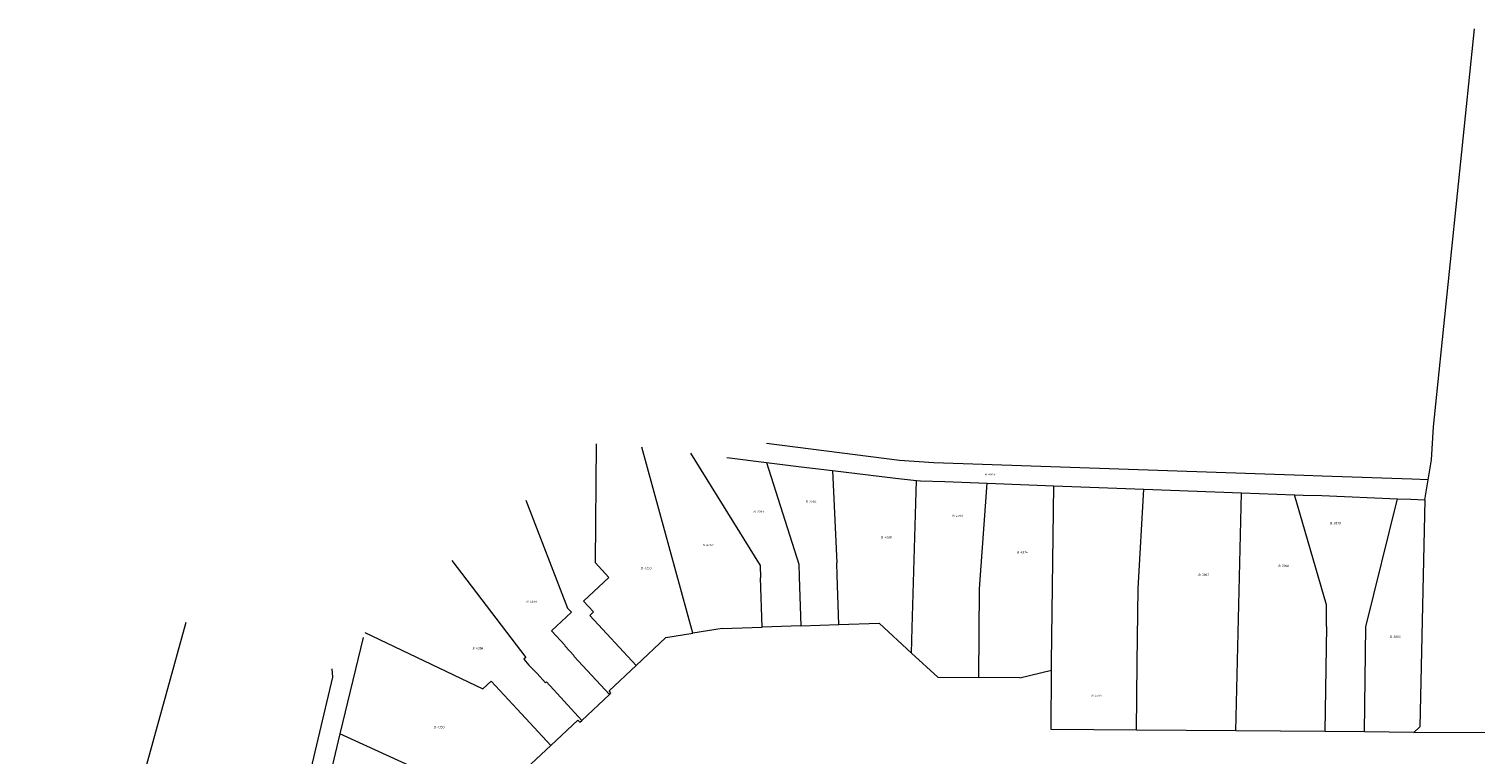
# Model space of a CAD drawing. Header units: metres. Extents: x 195273 to 196483, y 327142 to 328085.
# Tile 5 of 9: x 195407 to 195638, y 327625 to 327741. Entities that reach past the tile are written whole.
import ezdxf
from ezdxf.enums import TextEntityAlignment as Align
from ezdxf.lldxf.tags import DXFTag

# ---------------------------------------------------------------- set-up
doc = ezdxf.new("R2010")
doc.units = ezdxf.units.M
doc.layers.add('B-WE-KG-GRENS_PERCEEL-G', color=150, linetype='KG-PERCEEL', lineweight=9)
doc.layers.add('B-WE-KG-GRENS_PERCEEL-S', color=150, linetype='Continuous', lineweight=25)
doc.styles.add('NLCS-ISO', font='NLCS-ISO.ttf')
doc.styles.get("Standard").update_dxf_attribs({"font": 'arial.ttf'})
tags = doc.linetypes.add('KG-PERCEEL', pattern='A,5.5,-2,["P",Standard,S=1.8,R=0,X=-0.5,Y=-0.9],-2,5.5,-2,[5,NLCS.SHX,S=0.75,R=0,X=0,Y=0],-2', length=19).pattern_tags.tags
tags[6] = DXFTag(74, 10)

# ---------------------------------------------------------------- blocks, each defined once
blk = doc.blocks.new('SKG-PERCEELNUMMER-SO')
at = {"style": 'NLCS-ISO', "oblique": 10, "flags": 1}
for tag, p in [('GEMEENTECODE', (0, 2.6)), ('PERCEELGROOTTE', (0, -2.4))]:
    blk.add_attdef(tag, text='', height=1.8, dxfattribs=at).set_placement(p, align=Align.MIDDLE_CENTER)
at = {"style": 'NLCS-ISO', "oblique": 10}
blk.add_attdef('SECTIE', text='', height=1.8, dxfattribs=at).set_placement((-0.5, 0), align=Align.MIDDLE_RIGHT)
blk.add_attdef('PERCEELNUMMER', text='', height=1.8, dxfattribs=at).set_placement((0.5, 0), align=Align.MIDDLE_LEFT)

msp = doc.modelspace()

# ---------------------------------------------------------------- linework, layer by layer
at = {"layer": 'B-WE-KG-GRENS_PERCEEL-G', "flags": 128}
for points in [[(195631.175, 327676.964), (195637.758, 327740.596)], [(195630.848, 327671.681), (195631.175, 327676.964)], [(195497.286, 327674.258), (195497.107, 327655.259)], [(195512.723, 327643.977), (195504.562, 327673.727)], [(195545.761, 327671.583), (195524.515, 327674.298)], [(195512.335, 327672.773), (195523.504, 327654.8)], [(195518.155, 327672.059), (195524.529, 327671.277)], [(195551.304, 327671.201), (195545.761, 327671.583)], [(195630.332, 327668.495), (195630.848, 327671.681)], [(195524.529, 327671.277), (195530.081, 327670.596)], [(195524.529, 327671.277), (195529.7, 327655.004)], [(195530.081, 327670.596), (195535.056, 327669.985)], [(195535.056, 327669.985), (195545.148, 327668.747)], [(195535.056, 327669.985), (195535.767, 327655.205)], [(195610.437, 327669.181), (195551.304, 327671.201)], [(195613.407, 327669.088), (195610.437, 327669.181)], [(195627.725, 327668.586), (195613.407, 327669.088)], [(195545.148, 327668.747), (195548.497, 327668.38)], [(195547.82, 327644.856), (195548.497, 327668.38)], [(195548.497, 327668.38), (195549.128, 327668.311)], [(195549.128, 327668.311), (195553.012, 327668.223)], [(195553.012, 327668.223), (195559.82, 327667.964)], [(195558.586, 327651.057), (195559.82, 327667.964)], [(195559.82, 327667.964), (195570.482, 327667.558)], [(195570.089, 327639.342), (195570.482, 327667.558)], [(195570.482, 327667.558), (195584.85, 327667.011)], [(195583.968, 327651.12), (195584.85, 327667.011)], [(195584.85, 327667.011), (195600.494, 327666.421)], [(195630.332, 327668.495), (195627.725, 327668.586)], [(195629.815, 327665.308), (195630.332, 327668.495)], [(195486.016, 327665.227), (195492.69, 327647.994)], [(195599.589, 327628.355), (195600.494, 327666.421)], [(195600.494, 327666.421), (195608.98, 327666.092)], [(195614.092, 327648.517), (195608.98, 327666.092)], [(195608.98, 327666.092), (195610.347, 327666.04)], [(195610.347, 327666.04), (195613.309, 327665.966)], [(195613.309, 327665.966), (195625.419, 327665.483)], [(195620.378, 327644.994), (195625.419, 327665.483)], [(195625.419, 327665.483), (195627.589, 327665.396)], [(195627.589, 327665.396), (195629.815, 327665.308)], [(195629.815, 327665.308), (195629.003, 327628.998)], [(195474.191, 327655.614), (195485.999, 327640.096)], [(195497.107, 327655.259), (195499.313, 327652.886)], [(195535.833, 327653.206), (195535.767, 327655.205)], [(195495.249, 327649.107), (195499.313, 327652.886)], [(195523.504, 327654.8), (195523.57, 327652.801)], [(195529.7, 327655.004), (195529.766, 327653.006)], [(195529.766, 327653.006), (195530.027, 327645.137)], [(195536.093, 327645.345), (195535.833, 327653.206)], [(195523.83, 327644.925), (195523.57, 327652.801)], [(195558.482, 327636.889), (195558.586, 327651.057)], [(195583.819, 327639.251), (195583.968, 327651.12)], [(195496.863, 327647.371), (195495.249, 327649.107)], [(195614.058, 327645.061), (195614.092, 327648.517)], [(195490.126, 327644.364), (195493.31, 327647.327)], [(195493.31, 327647.327), (195492.69, 327647.994)], [(195496.241, 327646.792), (195496.863, 327647.371)], [(195503.659, 327638.816), (195496.241, 327646.792)], [(195406.55, 327554.755), (195431.724, 327645.718)], [(195460.28, 327644.069), (195479.158, 327635.073)], [(195492.319, 327642.007), (195490.126, 327644.364)], [(195508.425, 327643.309), (195512.723, 327643.977)], [(195517.404, 327644.705), (195512.723, 327643.977)], [(195517.404, 327644.705), (195523.83, 327644.925)], [(195530.027, 327645.137), (195523.83, 327644.925)], [(195530.027, 327645.137), (195536.093, 327645.345)], [(195536.093, 327645.345), (195542.533, 327645.566)], [(195542.533, 327645.566), (195547.704, 327640.805)], [(195547.704, 327640.805), (195547.82, 327644.856)], [(195613.875, 327628.236), (195614.148, 327645.06)], [(195614.148, 327645.06), (195614.058, 327645.061)], [(195620.162, 327628.184), (195620.378, 327644.994)], [(195459.988, 327643.309), (195456.298, 327627.873)], [(195492.253, 327641.945), (195492.319, 327642.007)], [(195493.759, 327640.328), (195492.253, 327641.945)], [(195503.659, 327638.816), (195508.425, 327643.309)], [(195485.999, 327640.096), (195485.703, 327639.804)], [(195485.703, 327639.804), (195486.503, 327638.886)], [(195493.722, 327640.294), (195493.759, 327640.328)], [(195499.397, 327634.196), (195493.722, 327640.294)], [(195551.912, 327636.931), (195547.704, 327640.805)], [(195570.079, 327638.082), (195570.089, 327639.342)], [(195583.68, 327628.488), (195583.819, 327639.251)], [(195438.09, 327564.808), (195455.159, 327636.924)], [(195455.159, 327636.924), (195455.032, 327638.262)], [(195486.503, 327638.886), (195487.834, 327637.523)], [(195487.834, 327637.523), (195489.184, 327636.04)], [(195499.352, 327634.756), (195503.659, 327638.816)], [(195551.912, 327636.931), (195558.482, 327636.889)], [(195565.029, 327636.848), (195558.482, 327636.889)], [(195565.029, 327636.848), (195570.079, 327638.082)], [(195570.057, 327628.554), (195570.079, 327638.082)], [(195480.485, 327636.303), (195479.158, 327635.073)], [(195484.66, 327631.801), (195480.485, 327636.303)], [(195489.184, 327636.04), (195489.33, 327636.177)], [(195489.33, 327636.177), (195494.975, 327630.038)], [(195499.645, 327634.429), (195499.352, 327634.756)], [(195499.397, 327634.196), (195499.645, 327634.429)], [(195494.975, 327630.038), (195499.397, 327634.196)], [(195484.66, 327631.801), (195490.018, 327626.022)], [(195490.018, 327626.022), (195494.364, 327630.086)], [(195494.364, 327630.086), (195494.661, 327629.743)], [(195494.661, 327629.743), (195494.975, 327630.038)], [(195456.298, 327627.873), (195452.638, 327612.563)], [(195484.831, 327614.824), (195456.298, 327627.873)], [(195583.68, 327628.488), (195570.057, 327628.554)], [(195599.589, 327628.355), (195583.68, 327628.488)], [(195613.875, 327628.236), (195599.589, 327628.355)], [(195620.162, 327628.184), (195613.875, 327628.236)], [(195628.037, 327628.118), (195620.162, 327628.184)], [(195629.003, 327628.998), (195628.037, 327628.118)], [(195628.037, 327628.118), (195639.863, 327628.144)], [(195490.018, 327626.022), (195485.262, 327621.575)]]:
    msp.add_lwpolyline(points, dxfattribs=at)

# ---------------------------------------------------------------- block references
at = {"layer": 'B-WE-KG-GRENS_PERCEEL-S', "xscale": 0.2, "yscale": 0.2, "zscale": 0.2}
for p, values in [((195559.845, 327669.375), {'PERCEELNUMMER': '4954', 'SECTIE': 'B'}), ((195531.224, 327665.012), {'PERCEELNUMMER': '2084', 'SECTIE': 'B'}), ((195522.856, 327663.403), {'PERCEELNUMMER': '2083', 'SECTIE': 'B'}), ((195554.656, 327662.721), {'PERCEELNUMMER': '4209', 'SECTIE': 'B'}), ((195615.086, 327661.562), {'PERCEELNUMMER': '3878', 'SECTIE': 'B'}), ((195514.761, 327658.081), {'PERCEELNUMMER': '4262', 'SECTIE': 'B'}), ((195543.273, 327659.316), {'PERCEELNUMMER': '4208', 'SECTIE': 'B'}), ((195565.016, 327656.92), {'PERCEELNUMMER': '4374', 'SECTIE': 'B'}), ((195504.859, 327654.376), {'PERCEELNUMMER': '4263', 'SECTIE': 'B'}), ((195594.013, 327653.306), {'PERCEELNUMMER': '3967', 'SECTIE': 'B'}), ((195606.802, 327654.731), {'PERCEELNUMMER': '3966', 'SECTIE': 'B'}), ((195486.543, 327649.018), {'PERCEELNUMMER': '4656', 'SECTIE': 'B'}), ((195624.65, 327643.403), {'PERCEELNUMMER': '3880', 'SECTIE': 'B'}), ((195477.938, 327641.575), {'PERCEELNUMMER': '4356', 'SECTIE': 'B'}), ((195576.905, 327633.984), {'PERCEELNUMMER': '4375', 'SECTIE': 'B'}), ((195471.753, 327628.952), {'PERCEELNUMMER': '4355', 'SECTIE': 'B'})]:
    msp.add_blockref('SKG-PERCEELNUMMER-SO', p, dxfattribs=at).add_auto_attribs(values)

doc.saveas('drawing.dxf')
